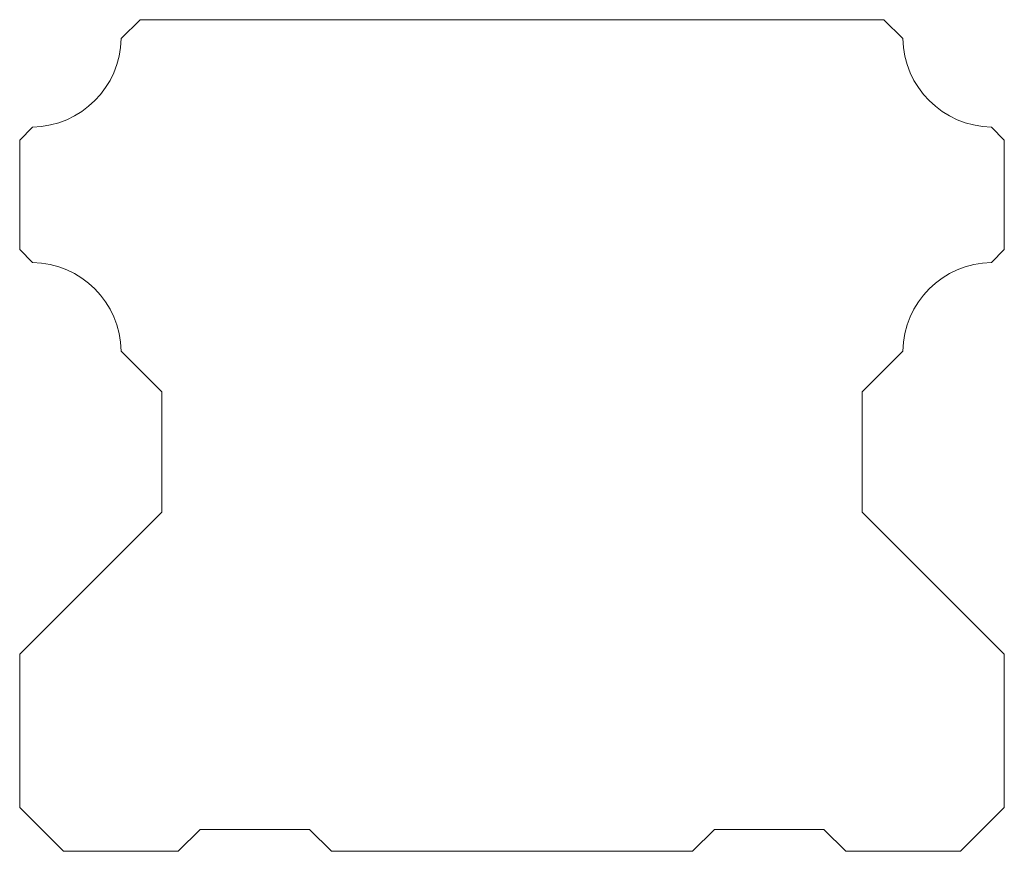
# Model space of a CAD drawing. Header units: millimetres. Extents: x -22.5 to 22.5, y 0 to 38.
import ezdxf

# ---------------------------------------------------------------- set-up
doc = ezdxf.new("R2010")
doc.units = ezdxf.units.MM

msp = doc.modelspace()

# ---------------------------------------------------------------- linework, layer by layer
at = {"color": 7, "linetype": 'Continuous', "lineweight": 15}
for p, q in [((-17.86, 37.141), (-17.001, 38)), ((-17.001, 38), (17.001, 38)), ((17.001, 38), (17.86, 37.141)), ((-22.5, 32.501), (-21.908, 33.093)), ((21.908, 33.093), (22.5, 32.501)), ((-22.5, 32.501), (-22.5, 27.498)), ((22.5, 27.498), (22.5, 32.501)), ((-21.91, 26.908), (-22.5, 27.498)), ((22.5, 27.498), (21.91, 26.908)), ((-17.86, 22.857), (-16, 20.998)), ((16, 20.998), (17.86, 22.857)), ((-16, 20.998), (-16, 15.501)), ((16, 15.501), (16, 20.998)), ((-16, 15.501), (-22.5, 9.001)), ((22.5, 9.001), (16, 15.501)), ((-22.5, 9.001), (-22.5, 2)), ((22.5, 2), (22.5, 9.001)), ((-22.5, 2), (-20.5, 0)), ((20.5, 0), (22.5, 2)), ((-14.25, 1), (-15.25, 0)), ((-14.25, 1), (-9.25, 1)), ((-8.25, 0), (-9.25, 1)), ((9.25, 1), (8.25, 0)), ((9.25, 1), (14.25, 1)), ((15.25, 0), (14.25, 1)), ((-20.5, 0), (-15.25, 0)), ((-8.25, 0), (8.25, 0)), ((15.25, 0), (20.5, 0))]:
    msp.add_line(p, q, dxfattribs=at)
for centre, start, end in [((-21.989, 37.222), 271.1227, 358.8774), ((21.989, 37.222), 181.1226, 268.8773), ((-21.989, 22.779), 1.0886, 88.9114), ((21.989, 22.779), 91.0886, 178.9114)]:
    msp.add_arc(centre, 4.13, start, end, dxfattribs=at)

doc.saveas('drawing.dxf')
